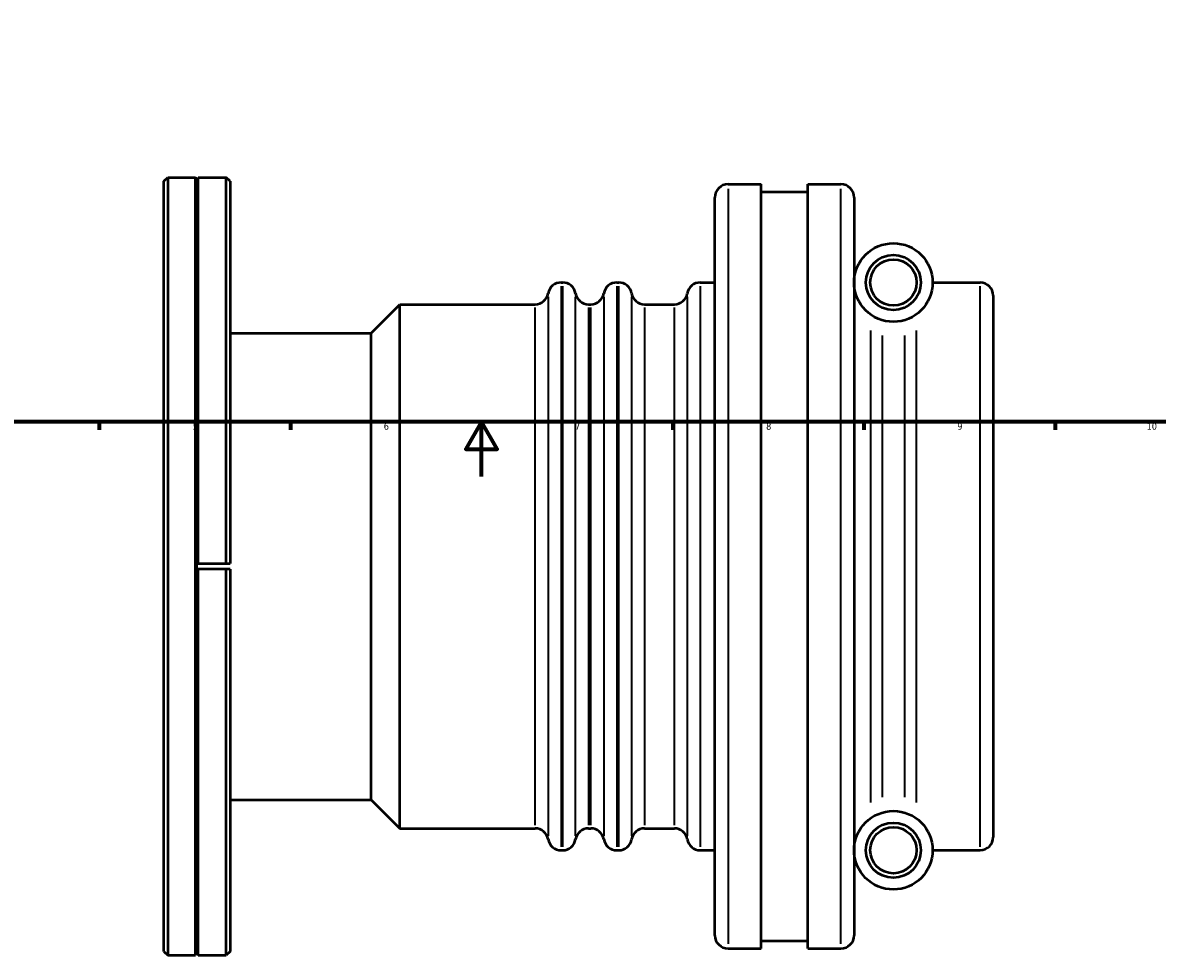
# Model space of a CAD drawing. Header units: millimetres. Extents: x -185 to 1270, y -175 to 945.
# Tile 2 of 8: x 252 to 668, y -175 to 166. Entities that reach past the tile are written whole.
import ezdxf

# ---------------------------------------------------------------- set-up
doc = ezdxf.new("R2010")
doc.units = ezdxf.units.MM
for name, color, linetype, lineweight in [('Border (ISO)', 7, 'Continuous', 70), ('Visible (ISO)', 7, 'Continuous', 50), ('Visible Narrow (ISO)', 7, 'Continuous', 35)]:
    doc.layers.add(name, color=color, linetype=linetype, lineweight=lineweight)
doc.styles.add('Note Text (ISO)', font='tahoma.ttf')

# ---------------------------------------------------------------- blocks, each defined once
blk = doc.blocks.new('Borders Default Border')
at = {"layer": 'Border (ISO)'}
for p, q in [((280.33, 20), (280.33, 17.1)), ((350.42, 20), (350.42, 17.1)), ((490.58, 20), (490.58, 17.1)), ((560.67, 20), (560.67, 17.1)), ((630.75, 20), (630.75, 17.1))]:
    blk.add_line(p, q, dxfattribs=at)
at = {"layer": 'Border (ISO)', "flags": 128}
for points in [[(20, 20), (20, 574), (821, 574), (821, 20), (20, 20)], [(420.5, 0), (420.5, 20), (414.73, 10), (426.27, 10), (420.5, 20)]]:
    blk.add_lwpolyline(points, dxfattribs=at)
at = {"layer": 'Border (ISO)', "color": 232, "true_color": 0xca0064, "char_height": 2.5, "attachment_point": 7, "style": 'Note Text (ISO)'}
for s, insert in [('5', (314.64, 17.05)), ('6', (384.66, 17.05)), ('7', (454.77, 17.1)), ('8', (524.81, 17.04)), ('9', (594.88, 17.05)), ('10', (664.29, 17.05))]:
    blk.add_mtext(s, dxfattribs=dict(at, insert=insert))

msp = doc.modelspace()

# ---------------------------------------------------------------- linework, layer by layer
at = {"layer": 'Visible (ISO)'}
for p, q in [((304.031, 108.104), (305.456, 109.529)), ((305.456, 109.529), (305.456, -175.471)), ((305.456, 109.529), (315.691, 109.529)), ((315.691, -175.471), (315.691, 109.529)), ((316.191, 108.529), (315.691, 109.529)), ((316.191, 108.529), (316.691, 109.529)), ((316.191, -31.971), (316.191, 108.529)), ((316.691, -31.971), (316.691, 109.529)), ((316.691, 109.529), (326.926, 109.529)), ((326.926, -31.971), (326.926, 109.529)), ((328.351, 108.104), (326.926, 109.529)), ((304.031, -174.046), (304.031, 108.104)), ((328.351, 108.104), (328.351, -31.971)), ((510.831, 107.029), (523.031, 107.029)), ((523.031, -172.971), (523.031, 107.029)), ((523.031, 104.229), (540.031, 104.229)), ((540.031, -172.971), (540.031, 107.029)), ((540.031, 107.029), (552.231, 107.029)), ((506.031, -168.171), (506.031, 102.229)), ((557.031, 102.229), (557.031, -168.171)), ((449.631, 71.029), (450.231, 71.029)), ((470.031, 71.029), (470.765, 71.029)), ((500.631, 71.029), (506.031, 71.029)), ((585.831, 71.029), (603.231, 71.029)), ((380.031, 52.529), (390.531, 63.029)), ((390.531, -128.971), (390.531, 63.029)), ((390.531, 63.029), (440.165, 63.029)), ((459.697, 63.029), (460.565, 63.029)), ((480.231, 63.029), (491.165, 63.029)), ((608.031, 66.229), (608.031, -132.171)), ((328.351, 52.529), (380.031, 52.529)), ((380.031, -118.471), (380.031, 52.529)), ((316.191, -31.971), (316.691, -31.971)), ((316.191, -33.971), (316.191, -31.971)), ((316.691, -31.971), (326.926, -31.971)), ((326.926, -31.971), (328.351, -31.971)), ((316.191, -174.471), (316.191, -33.971)), ((316.691, -33.971), (316.191, -33.971)), ((316.691, -175.471), (316.691, -33.971)), ((326.926, -33.971), (316.691, -33.971)), ((328.351, -33.971), (326.926, -33.971)), ((326.926, -175.471), (326.926, -33.971)), ((328.351, -33.971), (328.351, -174.046)), ((328.351, -118.471), (380.031, -118.471)), ((380.031, -118.471), (390.531, -128.971)), ((390.531, -128.971), (440.165, -128.971)), ((459.697, -128.971), (460.565, -128.971)), ((480.231, -128.971), (491.165, -128.971)), ((449.631, -136.971), (450.231, -136.971)), ((470.031, -136.971), (470.765, -136.971)), ((500.631, -136.971), (506.031, -136.971)), ((585.831, -136.971), (603.231, -136.971)), ((523.031, -170.171), (540.031, -170.171)), ((304.031, -174.046), (305.456, -175.471)), ((316.191, -174.471), (315.691, -175.471)), ((316.191, -174.471), (316.691, -175.471)), ((328.351, -174.046), (326.926, -175.471)), ((510.831, -172.971), (523.031, -172.971)), ((540.031, -172.971), (552.231, -172.971)), ((305.456, -175.471), (315.691, -175.471)), ((316.691, -175.471), (326.926, -175.471))]:
    msp.add_line(p, q, dxfattribs=at)
for centre, radius in [((571.431, 71.029), 14.4), ((571.431, 71.029), 10.08), ((571.431, 71.029), 8.48), ((571.431, -136.971), 14.4), ((571.431, -136.971), 10.08), ((571.431, -136.971), 8.48)]:
    msp.add_circle(centre, radius, dxfattribs=at)
for centre, start, end in [((510.831, 102.229), 90, 180), ((552.231, 102.229), 0, 90), ((449.631, 66.229), 90, 170.40593), ((450.231, 66.229), 9.59407, 90), ((470.031, 66.229), 90, 170.40593), ((470.765, 66.229), 9.59407, 90), ((500.631, 66.229), 90, 170.40593), ((603.231, 66.229), 0, 90), ((440.165, 67.829), 270, 350.40593), ((459.697, 67.829), 189.59407, 270), ((460.565, 67.829), 270, 350.40593), ((480.231, 67.829), 189.59407, 270), ((491.165, 67.829), 270, 350.40593), ((440.165, -133.771), 9.59407, 90), ((449.631, -132.171), 189.59407, 270), ((450.231, -132.171), 270, 350.40593), ((459.697, -133.771), 90, 170.40593), ((460.565, -133.771), 9.59407, 90), ((470.031, -132.171), 189.59407, 270), ((470.765, -132.171), 270, 350.40593), ((480.231, -133.771), 90, 170.40593), ((491.165, -133.771), 9.59407, 90), ((500.631, -132.171), 189.59407, 270), ((603.231, -132.171), 270, 0), ((510.831, -168.171), 180, 270), ((552.231, -168.171), 270, 0)]:
    msp.add_arc(centre, 4.8, start, end, dxfattribs=at)
at = {"layer": 'Visible Narrow (ISO)'}
for p, q in [((510.831, 105.305), (510.831, -171.248)), ((552.231, -171.248), (552.231, 105.305)), ((449.631, 69.748), (449.631, -135.691)), ((450.231, -135.691), (450.231, 69.748)), ((470.031, 69.748), (470.031, -135.691)), ((470.765, -135.691), (470.765, 69.748)), ((500.631, 69.748), (500.631, -135.691)), ((603.231, -135.691), (603.231, 69.748)), ((444.898, 65.798), (444.898, -131.74)), ((454.964, -131.74), (454.964, 65.798)), ((465.298, 65.798), (465.298, -131.74)), ((475.498, 65.798), (475.498, -131.74)), ((495.898, 65.798), (495.898, -131.74)), ((440.165, -127.789), (440.165, 61.847)), ((459.697, 61.847), (459.697, -127.789)), ((460.565, -127.789), (460.565, 61.847)), ((480.231, 61.847), (480.231, -127.789)), ((491.165, -127.789), (491.165, 61.847)), ((563.117, -119.437), (563.117, 53.494)), ((567.274, 51.607), (567.274, -117.549)), ((575.588, -117.549), (575.588, 51.607)), ((579.745, 53.494), (579.745, -119.437))]:
    msp.add_line(p, q, dxfattribs=at)

# ---------------------------------------------------------------- block references
msp.add_blockref('Borders Default Border', (0, 0))

doc.saveas('drawing.dxf')
